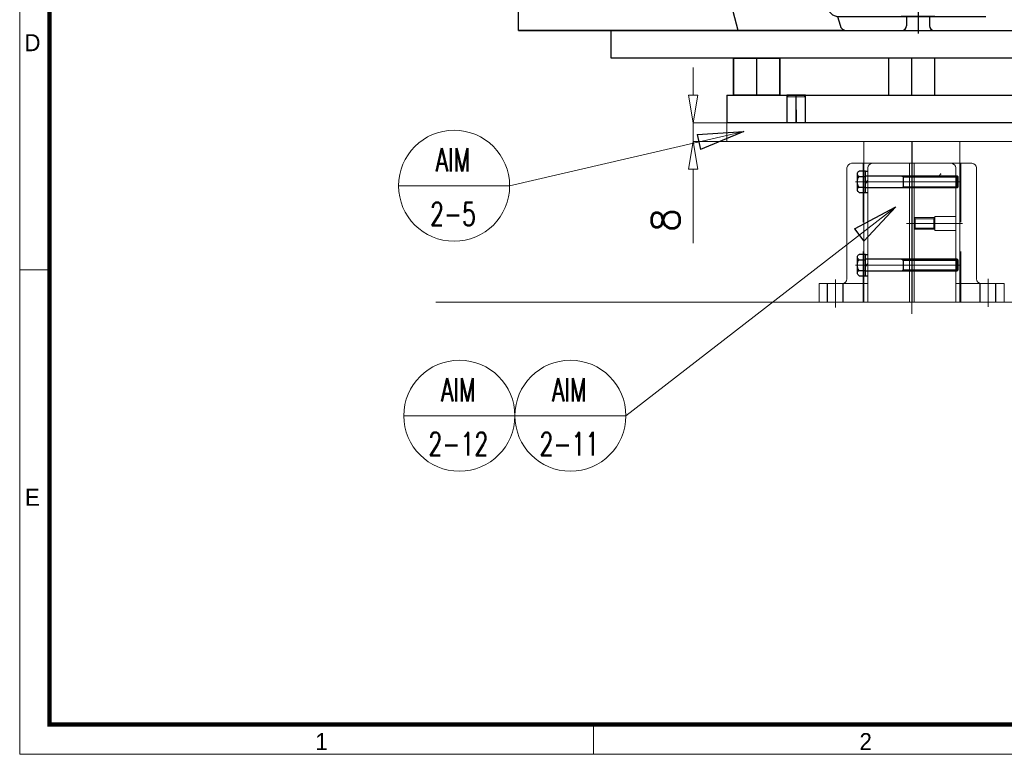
# Model space of a CAD drawing. Header units: millimetres. Extents: x -1665 to -228, y -18120 to -17108.
# Tile 1 of 5: x -1665 to -1239, y -18120 to -17803. Entities that reach past the tile are written whole.
import ezdxf
from ezdxf.enums import TextEntityAlignment as Align

# ---------------------------------------------------------------- set-up
doc = ezdxf.new("R2010")
doc.units = ezdxf.units.MM
doc.header["$LTSCALE"] = 4
for name, pattern in [('CENTER', [50.8, 31.75, -6.35, 6.35, -6.35]), ('CENTER2', [28.575, 19.05, -3.175, 3.175, -3.175]), ('HIDDEN', [9.525, 6.35, -3.175]), ('HIDDEN2', [4.7625, 3.175, -1.5875]), ('PHANTOM2', [31.75, 15.875, -3.175, 3.175, -3.175, 3.175, -3.175])]:
    doc.linetypes.add(name, pattern=pattern)
doc.layers.get('0').update_dxf_attribs({"lineweight": 15})
doc.layers.add('1', color=1, linetype='CENTER', lineweight=15)
doc.layers.add('2', color=2, linetype='HIDDEN', lineweight=13)
for name, color, linetype in [('210', 7, 'Continuous'), ('250', 7, 'Continuous'), ('2H', 2, 'HIDDEN'), ('3', 3, 'Continuous'), ('CENTER', 1, 'CENTER'), ('CL', 1, 'CENTER'), ('CO SPRING', 7, 'Continuous'), ('COVER', 7, 'Continuous'), ('DRIVE BLOCK', 7, 'Continuous'), ('SEAM', 7, 'Continuous'), ('SPRING CLAMP', 7, 'Continuous'), ('TOP PLATE', 7, 'Continuous'), ('TOP SPRING', 7, 'Continuous')]:
    doc.layers.add(name, color=color, linetype=linetype)
doc.styles.add('AUTO', font='romans.shx', dxfattribs={"bigfont": 'whgtxt.shx'})
doc.styles.add('GHS', font='romans__.ttf', dxfattribs={"bigfont": 'ghs'})
doc.styles.add('ROMANS', font='Gulim.ttf', dxfattribs={"height": 2})
doc.dimstyles.new('사본(2) 사본X12 org', dxfattribs={"dimscale": 12, "dimtxt": 1, "dimasz": 1, "dimexe": 0, "dimexo": 0, "dimgap": 0.5, "dimtad": 1, "dimdec": 3, "dimzin": 9, "dimdsep": 46, "dimtxsty": 'AUTO', "dimblk": 'CLOSEDBLANK', "dimcen": 0, "dimclrd": 5, "dimclre": 5, "dimclrt": 7, "dimadec": 0, "dimazin": 2, "dimtfac": 1, "dimtdec": 3, "dimtmove": 0, "dimatfit": 3, "dimldrblk": 'CLOSEDBLANK', "dimfxl": 0, "dimtolj": 1, "dimtzin": 1, "dimlwd": 13, "dimlwe": 13, "dimarcsym": 0})
doc.dimstyles.new('사본X20 org', dxfattribs={"dimscale": 20, "dimtxt": 1, "dimasz": 1, "dimexe": 0, "dimexo": 0, "dimgap": 0.5, "dimtad": 1, "dimdec": 3, "dimzin": 9, "dimdsep": 46, "dimtxsty": 'AUTO', "dimblk": 'CLOSEDBLANK', "dimcen": 0, "dimclrd": 5, "dimclre": 5, "dimclrt": 7, "dimadec": 0, "dimazin": 2, "dimtfac": 1, "dimtdec": 3, "dimtmove": 0, "dimatfit": 3, "dimldrblk": 'CLOSEDBLANK', "dimfxl": 0, "dimtolj": 1, "dimtzin": 1, "dimlwd": 13, "dimlwe": 13, "dimarcsym": 0})

# ---------------------------------------------------------------- blocks, each defined once
blk = doc.blocks.new('_ClosedBlank')
at = {"color": 0, "linetype": 'ByBlock', "lineweight": -2}
for p, q in [((-1, 0.167), (0, 0)), ((-1, 0.167), (-1, -0.167)), ((0, 0), (-1, -0.167))]:
    blk.add_line(p, q, dxfattribs=at)
blk = doc.blocks.new('*D575')
at = {"color": 5, "lineweight": 13}
for p, q in [((-1373.62, -17835.3), (-1373.62, -17823.3)), ((-1359.18, -17847.3), (-1373.62, -17847.3)), ((-1373.62, -17847.3), (-1373.62, -17855.3)), ((-1359.18, -17855.3), (-1373.62, -17855.3)), ((-1373.62, -17867.3), (-1373.62, -17899.3))]:
    blk.add_line(p, q, dxfattribs=at)
at = {"layer": 'Defpoints', "color": 0}
for p in [(-1359.18, -17847.3), (-1373.62, -17855.3), (-1359.18, -17855.3)]:
    blk.add_point(p, dxfattribs=at)
at = {"color": 5, "linetype": 'ByBlock', "lineweight": 13, "xscale": 12, "yscale": 12, "zscale": 12}
for p, rotation in [((-1373.62, -17847.3), 270), ((-1373.62, -17855.3), 90)]:
    blk.add_blockref('_ClosedBlank', p, dxfattribs=dict(at, rotation=rotation))
at = {"color": 7, "insert": (-1385.62, -17889.3), "char_height": 12, "attachment_point": 5, "rotation": 90, "style": 'AUTO'}
blk.add_mtext('\\A1;8', dxfattribs=at)
blk = doc.blocks.new('A$Cd099c7d8')
for p, q in [((255.5, 122.53), (115.5, 122.53)), ((116.68, 12), (116, 11.32)), ((124, 11.32), (116, 11.32)), ((123.32, 12), (116.68, 12)), ((124, 11.32), (123.32, 12)), ((216, 11.32), (216.68, 12)), ((216, 11.32), (224, 11.32)), ((216.68, 12), (223.32, 12)), ((223.32, 12), (224, 11.32))]:
    blk.add_line(p, q)
at = {"layer": '210', "color": 4, "linetype": 'Continuous'}
for p, q in [((246.95, 110.75), (247.92, 111)), ((249.15, 102.54), (246.95, 110.75)), ((252.26, 112.17), (247.92, 111)), ((250.12, 102.79), (247.92, 111)), ((254.46, 103.96), (252.26, 112.17)), ((254.82, 104.57), (252.88, 111.82)), ((107.23, 102.84), (130.03, 108.95)), ((131.32, 104.12), (130.03, 108.95)), ((130.03, 108.95), (130.52, 108.67)), ((131.61, 104.61), (130.52, 108.67)), ((247.4, 109.06), (224.61, 102.95)), ((248.11, 106.41), (248.96, 107.09)), ((248.22, 106.1), (249.07, 106.78)), ((103.06, 95.25), (101.12, 102.5)), ((101.47, 103.11), (105.82, 104.28)), ((103.67, 94.9), (101.47, 103.11)), ((106.78, 104.53), (105.82, 104.28)), ((108.02, 96.06), (105.82, 104.28)), ((108.98, 96.32), (106.78, 104.53)), ((108.53, 98.01), (131.32, 104.12)), ((131.32, 104.12), (131.61, 104.61)), ((224.61, 102.95), (224.32, 102.46)), ((225.41, 98.4), (224.32, 102.46)), ((225.9, 98.12), (224.61, 102.95)), ((248.7, 104.23), (225.9, 98.12)), ((249.15, 102.54), (250.12, 102.79)), ((254.46, 103.96), (250.12, 102.79)), ((107.95, 100.2), (106.87, 100.36)), ((108.01, 99.88), (106.93, 100.04)), ((225.9, 98.12), (225.41, 98.4)), ((103.67, 94.9), (108.02, 96.06)), ((108.98, 96.32), (108.02, 96.06)), ((263.91, 68.7), (259.56, 67.54)), ((263.91, 68.7), (259.56, 67.54)), ((263.91, 68.7), (259.56, 67.54)), ((266.11, 60.49), (263.91, 68.7)), ((266.46, 61.1), (264.52, 68.35)), ((118.88, 59.38), (141.68, 65.49)), ((142.97, 60.66), (141.68, 65.49)), ((141.68, 65.49), (142.17, 65.2)), ((143.25, 61.15), (142.17, 65.2)), ((259.05, 65.59), (236.25, 59.48)), ((258.6, 67.28), (259.56, 67.54)), ((258.6, 67.28), (259.56, 67.54)), ((258.6, 67.28), (259.56, 67.54)), ((260.8, 59.07), (258.6, 67.28)), ((260.8, 59.07), (258.6, 67.28)), ((260.8, 59.07), (258.6, 67.28)), ((261.76, 59.33), (259.56, 67.54)), ((261.76, 59.33), (259.56, 67.54)), ((261.76, 59.33), (259.56, 67.54)), ((113.12, 59.64), (117.46, 60.81)), ((115.32, 51.43), (113.12, 59.64)), ((118.43, 61.07), (117.46, 60.81)), ((119.66, 52.6), (117.46, 60.81)), ((120.63, 52.86), (118.43, 61.07)), ((120.18, 54.55), (142.97, 60.66)), ((142.97, 60.66), (143.25, 61.15)), ((260.34, 60.76), (237.55, 54.65)), ((259.76, 62.94), (260.61, 63.62)), ((259.76, 62.94), (260.61, 63.62)), ((259.76, 62.94), (260.61, 63.62)), ((259.86, 62.63), (260.72, 63.31)), ((259.86, 62.63), (260.72, 63.31)), ((259.86, 62.63), (260.72, 63.31)), ((266.11, 60.49), (261.76, 59.33)), ((114.7, 51.79), (112.76, 59.03)), ((119.59, 56.73), (118.51, 56.9)), ((119.66, 56.41), (118.58, 56.57)), ((236.25, 59.48), (235.97, 58.99)), ((237.06, 54.93), (235.97, 58.99)), ((237.55, 54.65), (236.25, 59.48)), ((260.8, 59.07), (261.76, 59.33)), ((260.8, 59.07), (261.76, 59.33)), ((260.8, 59.07), (261.76, 59.33)), ((115.32, 51.43), (119.66, 52.6)), ((120.63, 52.86), (119.66, 52.6)), ((237.55, 54.65), (237.06, 54.93))]:
    blk.add_line(p, q, dxfattribs=at)
at = {"layer": '210', "color": 4}
for p, q in [((252.26, 112.17), (252.88, 111.82)), ((101.47, 103.11), (101.12, 102.5)), ((254.46, 103.96), (254.82, 104.57)), ((103.67, 94.9), (103.06, 95.25)), ((263.91, 68.7), (264.52, 68.35)), ((113.12, 59.64), (112.76, 59.03)), ((266.11, 60.49), (266.46, 61.1)), ((115.32, 51.43), (114.7, 51.79))]:
    blk.add_line(p, q, dxfattribs=at)
at = {"layer": '210', "color": 1, "linetype": 'CENTER2'}
for p, q in [((102.09, 98.88), (136.14, 108)), ((253.85, 108.19), (229.7, 101.72))]:
    blk.add_line(p, q, dxfattribs=at)
at = {"layer": '210', "color": 2, "linetype": 'Continuous'}
for p, q in [((107.34, 102.46), (130.52, 108.67)), ((247.51, 108.67), (224.32, 102.46)), ((108.43, 98.4), (131.61, 104.61)), ((248.59, 104.61), (225.41, 98.4)), ((259.15, 65.2), (235.97, 58.99)), ((260.24, 61.15), (237.06, 54.93))]:
    blk.add_line(p, q, dxfattribs=at)
at = {"layer": '210', "color": 4, "linetype": 'HIDDEN'}
for p, q in [((250.83, 109.78), (250.14, 107.2)), ((252.03, 105.32), (250.14, 107.2)), ((253.25, 110.42), (250.83, 109.78)), ((252.03, 105.32), (250.83, 109.78)), ((253.55, 109.31), (251.13, 108.66)), ((254.14, 107.08), (251.73, 106.43)), ((251.56, 105.79), (251.56, 105.79)), ((254.44, 105.96), (252.03, 105.32)), ((101.49, 101.11), (103.9, 101.75)), ((101.79, 99.99), (104.2, 100.64)), ((102.39, 97.76), (104.8, 98.41)), ((105.1, 97.29), (103.9, 101.75)), ((103.9, 101.75), (105.79, 99.87)), ((105.1, 97.29), (105.79, 99.87)), ((105.27, 97.94), (105.27, 97.94)), ((102.68, 96.65), (105.1, 97.29)), ((262.48, 66.31), (261.79, 63.73)), ((264.9, 66.96), (262.48, 66.31)), ((263.68, 61.85), (262.48, 66.31)), ((265.19, 65.84), (262.78, 65.2)), ((263.68, 61.85), (261.79, 63.73)), ((263.2, 62.32), (263.2, 62.32)), ((265.79, 63.61), (263.38, 62.96)), ((266.09, 62.5), (263.68, 61.85)), ((113.14, 57.64), (115.55, 58.29)), ((113.43, 56.52), (115.85, 57.17)), ((116.75, 53.83), (115.55, 58.29)), ((115.55, 58.29), (117.44, 56.4)), ((116.75, 53.83), (117.44, 56.4)), ((114.03, 54.29), (116.45, 54.94)), ((114.33, 53.18), (116.75, 53.83)), ((116.92, 54.47), (116.92, 54.47))]:
    blk.add_line(p, q, dxfattribs=at)
at = {"layer": '250'}
for p, q in [((0, 40), (0, 115)), ((0, 115), (75, 115)), ((95, 40), (75, 115)), ((0, 40), (245, 40)), ((0, 40), (178, 40)), ((140, 40), (0, 40)), ((0, 40), (153, 40)), ((40, 28), (40, 40)), ((115, 40), (90.5, 40)), ((229, 40), (245, 40)), ((245, 40), (229, 40)), ((229, 40), (250, 40)), ((250, 40), (250, 28)), ((250, 28), (40, 28)), ((103, 28), (93, 28)), ((93, 28), (93, 12)), ((103, 12), (103, 28)), ((113, 28), (103, 28)), ((113, 12), (113, 28)), ((247, 28), (227, 28)), ((227, 28), (227, 12)), ((250, 28), (237, 28)), ((237, 28), (237, 12)), ((247, 12), (247, 28)), ((90, 12), (90, 0)), ((90, 12), (103, 12)), ((90, 12), (90, 0)), ((90, 12), (103, 12)), ((93, 12), (113, 12)), ((93, 12), (113, 12)), ((93, 12), (250, 12)), ((237, 12), (247, 12)), ((237, 12), (247, 12)), ((250, 0), (250, 12)), ((250, 0), (250, 12))]:
    blk.add_line(p, q, dxfattribs=at)
at = {"layer": '250', "color": 5}
for p, q in [((93, 12), (93, 28)), ((93, 28), (113, 28)), ((113, 28), (113, 12)), ((170, 28), (160, 28)), ((160, 28), (160, 12)), ((170, 12), (170, 28)), ((180, 28), (170, 28)), ((180, 12), (180, 28)), ((247, 28), (227, 28)), ((227, 28), (227, 12)), ((247, 12), (247, 28)), ((113, 12), (93, 12)), ((93, 12), (113, 12)), ((113, 12), (93, 12)), ((93, 12), (113, 12)), ((160, 12), (180, 12)), ((160, 12), (180, 12)), ((160, 12), (180, 12)), ((160, 12), (180, 12)), ((227, 12), (247, 12)), ((227, 12), (247, 12)), ((227, 12), (247, 12)), ((227, 12), (247, 12))]:
    blk.add_line(p, q, dxfattribs=at)
at = {"layer": '250', "color": 1}
for p, q in [((103, 12), (103, 28)), ((170, 12), (170, 28)), ((237, 12), (237, 28)), ((120, 0), (120, 12)), ((120, 0), (120, 12)), ((220, 0), (220, 12)), ((220, 0), (220, 12))]:
    blk.add_line(p, q, dxfattribs=at)
at = {"layer": '250', "color": 0}
for p, q in [((124, 12), (116, 12)), ((116, 12), (116, 0)), ((124, 12), (116, 12)), ((116, 12), (116, 0)), ((120, 0), (120, 12)), ((120, 0), (120, 12)), ((124, 0), (124, 12)), ((124, 0), (124, 12)), ((216, 0), (216, 12)), ((216, 0), (216, 12)), ((220, 0), (220, 12)), ((220, 12), (224, 12)), ((220, 0), (220, 12)), ((220, 12), (224, 12)), ((224, 12), (224, 0)), ((224, 12), (224, 0)), ((250, 0), (90, 0))]:
    blk.add_line(p, q, dxfattribs=at)
at = {"layer": 'CL'}
for p, q in [((120, 5.64), (120, 0.04)), ((220, 5.64), (220, 0.04))]:
    blk.add_line(p, q, dxfattribs=at)
at = {"layer": 'CO SPRING', "color": 6}
for p, q in [((115.6, 108.71), (116.76, 109.02)), ((237.22, 109.95), (236.07, 109.64)), ((248.87, 66.48), (247.71, 66.17))]:
    blk.add_line(p, q, dxfattribs=at)
at = {"layer": 'COVER', "color": 4, "linetype": 'PHANTOM2'}
for p, q in [((227.72, 121), (121.09, 121)), ((245.42, 69.27), (232.55, 117.29)), ((133.67, 49.71), (116.26, 114.71)), ((245.76, 51), (245.76, 66.68)), ((138.5, 46), (240.76, 46))]:
    blk.add_line(p, q, dxfattribs=at)
at = {"layer": 'COVER', "color": 1, "linetype": 'CENTER'}
for p, q in [((202.76, 80), (202.76, 108.18)), ((188.76, 94), (216.76, 94)), ((147.76, 51.5), (147.76, 66.5)), ((188.76, 51.5), (188.76, 66.5)), ((229.76, 51.5), (229.76, 66.5)), ((140.26, 59), (155.26, 59)), ((181.26, 59), (196.26, 59)), ((222.26, 59), (237.26, 59))]:
    blk.add_line(p, q, dxfattribs=at)
at = {"layer": 'COVER', "color": 4, "linetype": 'PHANTOM2'}
blk.add_circle((202.76, 94), 10, dxfattribs=at)
at = {"layer": 'COVER', "color": 4}
for centre in [(147.76, 59), (188.76, 59), (229.76, 59)]:
    blk.add_circle(centre, 3, dxfattribs=at)
for centre, radius, start, end in [((121.09, 116), 5, 90, 195), ((235.76, 66.68), 10, 0, 15), ((240.76, 51), 5, 270, 0)]:
    blk.add_arc(centre, radius, start, end, dxfattribs=at)
at = {"layer": 'COVER', "color": 4, "linetype": 'PHANTOM2'}
for centre, start, end in [((227.72, 116), 15, 90), ((138.5, 51), 195, 270)]:
    blk.add_arc(centre, 5, start, end, dxfattribs=at)
at = {"layer": 'DRIVE BLOCK', "color": 7}
for p, q in [((245.71, 69), (250, 53)), ((247.71, 53), (250, 53)), ((244.83, 47.12), (238.59, 40.88)), ((245.71, 50.33), (245.71, 49.24)), ((137.97, 46.03), (138.99, 42.22)), ((167.71, 46), (167.71, 42)), ((177.71, 46), (177.71, 42)), ((141.89, 40), (165.71, 40)), ((179.71, 40), (236.47, 40))]:
    blk.add_line(p, q, dxfattribs=at)
at = {"layer": 'DRIVE BLOCK', "color": 1, "linetype": 'CENTER2'}
for p, q in [((113.75, 55.34), (148.86, 64.75)), ((147.76, 64.35), (147.76, 53.65)), ((188.76, 64.35), (188.76, 53.65)), ((229.76, 64.35), (229.76, 53.65)), ((265.49, 64.73), (229.99, 55.22)), ((142.41, 59), (153.12, 59)), ((183.41, 59), (194.11, 59)), ((224.4, 59), (235.11, 59)), ((172.71, 53.3), (172.71, 38.7)), ((180.02, 46), (165.41, 46))]:
    blk.add_line(p, q, dxfattribs=at)
at = {"layer": 'DRIVE BLOCK', "color": 2, "linetype": 'HIDDEN2'}
for p, q in [((139.41, 64.81), (130.48, 62.41)), ((130.67, 61.69), (146.37, 65.9)), ((141.68, 65.49), (143.52, 65.91)), ((142.26, 64.8), (142.72, 63.11)), ((145.4, 65.64), (143.52, 65.91)), ((143.52, 65.91), (144.16, 63.49)), ((146.37, 65.9), (147.55, 64.4)), ((146.37, 65.9), (146.82, 64.21)), ((147.27, 62.52), (146.82, 64.21)), ((147.27, 62.52), (147.55, 64.4)), ((131.58, 58.31), (147.27, 62.52)), ((140.71, 59.98), (131.77, 57.59)), ((143.17, 61.42), (142.72, 63.11)), ((142.97, 60.66), (144.81, 61.08)), ((144.81, 61.08), (144.16, 63.49)), ((146.31, 62.26), (144.81, 61.08)), ((247.65, 61.76), (232.92, 57.81)), ((237.56, 59.83), (247.46, 62.48)), ((232.92, 57.81), (232.65, 55.93)), ((233.83, 54.43), (232.65, 55.93)), ((232.92, 57.81), (233.38, 56.12)), ((233.83, 54.43), (233.38, 56.12)), ((248.56, 58.38), (233.83, 54.43)), ((233.89, 58.07), (235.38, 59.25)), ((235.38, 59.25), (236.25, 59.48)), ((235.38, 59.25), (236.03, 56.83)), ((236.68, 54.42), (236.03, 56.83)), ((238.85, 55), (248.75, 57.65)), ((234.79, 54.69), (236.68, 54.42)), ((236.68, 54.42), (237.55, 54.65))]:
    blk.add_line(p, q, dxfattribs=at)
at = {"layer": 'DRIVE BLOCK', "color": 7}
for centre in [(147.76, 59), (188.76, 59), (229.76, 59)]:
    blk.add_circle(centre, 1.75, dxfattribs=at)
at = {"layer": 'DRIVE BLOCK', "color": 2}
for centre, start, end in [((147.76, 59), 268.2899, 174.5171), ((188.76, 59), 272.8351, 174.5107), ((229.76, 59), 268.122, 167.9804)]:
    blk.add_arc(centre, 2.5, start, end, dxfattribs=at)
at = {"layer": 'DRIVE BLOCK', "color": 7}
for centre, radius, start, end in [((247.71, 51), 2, 90, 180), ((242.71, 49.24), 3, 315, 0), ((141.89, 43), 3, 195, 270), ((165.71, 42), 2, 270, 0), ((179.71, 42), 2, 180, 270), ((236.47, 43), 3, 270, 315)]:
    blk.add_arc(centre, radius, start, end, dxfattribs=at)
at = {"layer": 'SEAM', "color": 4}
for p, q in [((240.32, 110.78), (241.47, 111.09)), ((112.51, 107.88), (111.35, 107.57)), ((115.6, 108.71), (114.44, 108.4)), ((117.92, 109.33), (116.76, 109.02)), ((234.91, 109.33), (236.07, 109.64)), ((237.22, 109.95), (238.38, 110.26)), ((239.17, 98.05), (238.01, 97.74)), ((241.49, 98.67), (240.33, 98.36)), ((244.58, 99.5), (243.42, 99.19)), ((114.46, 95.98), (115.62, 96.29)), ((117.55, 96.81), (118.71, 97.12)), ((119.87, 97.43), (121.03, 97.74)), ((124.16, 64.41), (123, 64.1)), ((127.25, 65.24), (126.09, 64.93)), ((129.57, 65.86), (128.41, 65.55)), ((246.55, 65.86), (247.71, 66.17)), ((246.55, 65.86), (247.71, 66.17)), ((248.87, 66.48), (250.03, 66.8)), ((248.87, 66.48), (250.03, 66.8)), ((248.87, 66.48), (250.03, 66.8)), ((251.96, 67.31), (253.12, 67.62)), ((251.96, 67.31), (253.12, 67.62)), ((251.96, 67.31), (253.12, 67.62)), ((256.23, 56.03), (255.07, 55.72)), ((256.23, 56.03), (255.07, 55.72)), ((256.23, 56.03), (255.07, 55.72)), ((126.1, 52.51), (127.26, 52.82)), ((129.2, 53.34), (130.35, 53.65)), ((131.51, 53.96), (132.67, 54.27)), ((250.82, 54.58), (249.66, 54.27)), ((250.82, 54.58), (249.66, 54.27)), ((250.82, 54.58), (249.66, 54.27)), ((253.14, 55.2), (251.98, 54.89)), ((253.14, 55.2), (251.98, 54.89)), ((253.14, 55.2), (251.98, 54.89))]:
    blk.add_line(p, q, dxfattribs=at)
at = {"layer": 'SEAM', "color": 6}
for p, q in [((243.42, 99.19), (240.32, 110.78)), ((241.47, 111.09), (244.58, 99.5)), ((111.35, 107.57), (114.46, 95.98)), ((115.62, 96.29), (112.51, 107.88)), ((114.44, 108.4), (117.55, 96.81)), ((118.71, 97.12), (115.6, 108.71)), ((116.76, 109.02), (119.87, 97.43)), ((121.03, 97.74), (117.92, 109.33)), ((238.01, 97.74), (234.91, 109.33)), ((236.07, 109.64), (239.17, 98.05)), ((240.33, 98.36), (237.22, 109.95)), ((238.38, 110.26), (241.49, 98.67)), ((123, 64.1), (126.1, 52.51)), ((127.26, 52.82), (124.16, 64.41)), ((126.09, 64.93), (129.2, 53.34)), ((130.35, 53.65), (127.25, 65.24)), ((128.41, 65.55), (131.51, 53.96)), ((132.67, 54.27), (129.57, 65.86)), ((249.66, 54.27), (246.55, 65.86)), ((249.66, 54.27), (246.55, 65.86)), ((247.71, 66.17), (250.82, 54.58)), ((247.71, 66.17), (250.82, 54.58)), ((251.98, 54.89), (248.87, 66.48)), ((251.98, 54.89), (248.87, 66.48)), ((251.98, 54.89), (248.87, 66.48)), ((250.03, 66.8), (253.14, 55.2)), ((250.03, 66.8), (253.14, 55.2)), ((250.03, 66.8), (253.14, 55.2)), ((255.07, 55.72), (251.96, 67.31)), ((255.07, 55.72), (251.96, 67.31)), ((255.07, 55.72), (251.96, 67.31)), ((253.12, 67.62), (256.23, 56.03)), ((253.12, 67.62), (256.23, 56.03)), ((253.12, 67.62), (256.23, 56.03))]:
    blk.add_line(p, q, dxfattribs=at)
at = {"layer": 'SPRING CLAMP', "color": 4}
for p, q in [((246.37, 112.92), (243.28, 112.09)), ((243.28, 112.09), (246.64, 99.53)), ((249.73, 100.36), (246.37, 112.92)), ((106.2, 106.71), (109.29, 107.54)), ((109.56, 94.15), (106.2, 106.71)), ((109.29, 107.54), (112.66, 94.98)), ((246.64, 99.53), (249.73, 100.36)), ((112.66, 94.98), (109.56, 94.15)), ((258.01, 69.45), (254.92, 68.62)), ((258.01, 69.45), (254.92, 68.62)), ((258.01, 69.45), (254.92, 68.62)), ((254.92, 68.62), (258.29, 56.07)), ((254.92, 68.62), (258.29, 56.07)), ((254.92, 68.62), (258.29, 56.07)), ((261.38, 56.9), (258.01, 69.45)), ((261.38, 56.9), (258.01, 69.45)), ((261.38, 56.9), (258.01, 69.45)), ((117.85, 63.24), (120.94, 64.07)), ((120.94, 64.07), (124.3, 51.51)), ((121.21, 50.68), (117.85, 63.24)), ((258.29, 56.07), (261.38, 56.9)), ((258.29, 56.07), (261.38, 56.9)), ((258.29, 56.07), (261.38, 56.9)), ((124.3, 51.51), (121.21, 50.68))]:
    blk.add_line(p, q, dxfattribs=at)
at = {"layer": 'TOP PLATE', "color": 1, "linetype": 'CENTER2'}
for p, q in [((125.5, 104.03), (125.5, 126.45)), ((165.5, 108.08), (165.5, 126.38)), ((205.5, 103.28), (205.5, 125.97)), ((245.5, 110.91), (245.5, 124.07)), ((217.5, 98.46), (248.05, 106.64))]:
    blk.add_line(p, q, dxfattribs=at)
at = {"layer": 'TOP PLATE'}
for p, q in [((115.5, 122.53), (115.5, 118.35)), ((255.5, 122.53), (255.5, 115.53)), ((115.5, 118.35), (121.62, 95.53)), ((255.5, 115.53), (234.73, 109.97)), ((234.73, 109.97), (238.6, 95.53)), ((246.38, 66.5), (250.25, 52.07))]:
    blk.add_line(p, q, dxfattribs=at)
at = {"layer": 'TOP PLATE', "color": 2, "linetype": 'HIDDEN2'}
for p, q in [((243, 112.19), (243, 122.53)), ((243.75, 122.53), (243.75, 112.39)), ((247.25, 122.53), (247.25, 113.32)), ((248, 113.53), (248, 122.53)), ((128.49, 108.54), (118.83, 105.95)), ((119.02, 105.23), (134.72, 109.43)), ((130.03, 108.95), (132.35, 109.57)), ((133.64, 104.74), (132.35, 109.57)), ((132.35, 109.57), (134.23, 109.3)), ((135.62, 106.05), (134.72, 109.43)), ((134.72, 109.43), (136.14, 108)), ((136.14, 108), (135.62, 106.05)), ((119.93, 101.84), (135.62, 106.05)), ((129.78, 103.71), (120.12, 101.12)), ((131.32, 104.12), (133.64, 104.74)), ((135.14, 105.92), (133.64, 104.74)), ((236.01, 105.23), (220.31, 101.02)), ((222.29, 102.33), (220.79, 101.15)), ((222.29, 102.33), (224.61, 102.95)), ((223.58, 97.5), (222.29, 102.33)), ((226.15, 103.36), (235.81, 105.95)), ((220.31, 101.02), (219.8, 99.07)), ((219.8, 99.07), (221.22, 97.64)), ((221.22, 97.64), (220.31, 101.02)), ((236.91, 101.84), (221.22, 97.64)), ((223.58, 97.5), (225.9, 98.12)), ((227.45, 98.53), (237.11, 101.12)), ((221.7, 97.77), (223.58, 97.5))]:
    blk.add_line(p, q, dxfattribs=at)
at = {"layer": 'TOP SPRING', "color": 6}
for p, q in [((240.32, 110.78), (238.38, 110.26)), ((255.07, 55.72), (240.32, 110.78)), ((243.41, 111.61), (241.47, 111.09)), ((241.47, 111.09), (256.23, 56.03)), ((258.16, 56.55), (243.41, 111.61)), ((109.42, 107.05), (111.35, 107.57)), ((124.17, 51.99), (109.42, 107.05)), ((111.35, 107.57), (126.1, 52.51)), ((112.51, 107.88), (114.44, 108.4)), ((127.26, 52.82), (112.51, 107.88)), ((114.44, 108.4), (129.2, 53.34)), ((238.38, 110.26), (253.14, 55.2)), ((255.05, 68.14), (253.12, 67.62)), ((255.05, 68.14), (253.12, 67.62)), ((251.96, 67.31), (250.03, 66.8)), ((251.96, 67.31), (250.03, 66.8)), ((253.14, 55.2), (255.07, 55.72)), ((256.23, 56.03), (258.16, 56.55)), ((126.1, 52.51), (124.17, 51.99)), ((129.2, 53.34), (127.26, 52.82))]:
    blk.add_line(p, q, dxfattribs=at)
blk = doc.blocks.new('A$Cd7233bbd')
at = {"elevation": 0}
blk.add_lwpolyline([(90, 4), (250, 4), (250, -4), (90, -4)], close=True, dxfattribs=at)
blk.add_blockref('A$Cd099c7d8', (0, 4, 0))
blk = doc.blocks.new('A$C2673ef2f')
for p, q in [((0, 62.35), (0, 54.35)), ((0, 62.35), (80, 62.35)), ((21, 62.35), (21, 4.35)), ((39, 62.35), (39, 2.35)), ((41, 62.35), (41, 2.35)), ((59, 62.35), (59, 4.35)), ((80, 62.35), (80, 54.35)), ((0, 54.35), (21, 54.35)), ((12, 4.35), (12, 52.35)), ((59, 54.35), (80, 54.35)), ((68, 4.35), (68, 52.35)), ((14, 2.35), (66, 2.35))]:
    blk.add_line(p, q)
at = {"color": 3}
for p, q in [((41, 36.65), (41, 36.45)), ((59, 35.07), (59, 34.85))]:
    blk.add_line(p, q, dxfattribs=at)
for centre, start, end in [((10, 52.35), 0, 90), ((70, 52.35), 90, 180), ((14, 4.35), 180, 270), ((23, 4.35), 180, 270), ((57, 4.35), 270, 0), ((66, 4.35), 270, 0)]:
    blk.add_arc(centre, 2, start, end)
blk.add_solid([(52.42, 6.58), (52.89, 7.04), (51.27, 8.25)], dxfattribs=at)
at = {"layer": '1'}
for p, q in [((7, 64.7), (7, 52.66)), ((40, 67.48), (40, 0)), ((73, 64.35), (73, 52.35)), ((15.7, 46.35), (60.8, 46.35)), ((15.89, 46.35), (60.61, 46.35)), ((37.72, 28.35), (62, 28.35)), ((15.7, 10.35), (60.8, 10.35)), ((15.89, 10.35), (60.61, 10.35))]:
    blk.add_line(p, q, dxfattribs=at)
at = {"layer": '2'}
for p, q in [((41, 30.85), (41.45, 30.4)), ((41, 30.85), (50, 30.85)), ((41.45, 30.4), (41.45, 26.3)), ((41.45, 30.4), (49.55, 30.4)), ((50, 30.85), (49.55, 30.4)), ((49.55, 30.4), (49.55, 26.3)), ((50, 31.35), (50, 25.35)), ((50, 31.35), (59, 31.35)), ((41.45, 26.3), (41, 25.85)), ((41, 25.85), (50, 25.85)), ((41.45, 26.3), (49.55, 26.3)), ((49.55, 26.3), (50, 25.85)), ((50, 25.35), (59, 25.35))]:
    blk.add_line(p, q, dxfattribs=at)
at = {"layer": '2H'}
for p, q in [((3.6, 62.35), (3.6, 54.31)), ((10.4, 62.35), (10.4, 54.35)), ((19, 2.35), (19, 62.35)), ((61, 2.35), (61, 62.35)), ((69.6, 62.35), (69.6, 54.31)), ((76.4, 62.35), (76.4, 54.35))]:
    blk.add_line(p, q, dxfattribs=at)
at = {"layer": '3'}
for p, q in [((16.5, 49.8), (16.5, 42.9)), ((17.2, 50.95), (20, 50.95)), ((17.2, 48.66), (20, 48.66)), ((20, 50.95), (21, 50.95)), ((20, 50.95), (20, 41.75)), ((20, 48.85), (59.6, 48.85)), ((20, 46.88), (21, 46.02)), ((35.72, 48.85), (36.41, 48.45)), ((36.41, 48.85), (36.41, 43.85)), ((36.41, 48.45), (60, 48.45)), ((59.6, 48.85), (59.6, 43.85)), ((59.6, 48.85), (60, 48.45)), ((60, 48.45), (60, 44.25)), ((17.2, 44.04), (20, 44.04)), ((20, 46.48), (21, 45.63)), ((59.6, 43.85), (20, 43.85)), ((35.72, 43.85), (36.41, 44.25)), ((36.41, 44.25), (60, 44.25)), ((60, 44.25), (59.6, 43.85)), ((20, 41.75), (17.2, 41.75)), ((20, 41.75), (21, 41.75)), ((16.5, 13.8), (16.5, 6.9)), ((17.2, 14.95), (20, 14.95)), ((20, 14.95), (20, 5.75)), ((20, 14.95), (21, 14.95)), ((20, 12.85), (59.6, 12.85)), ((35.72, 12.85), (36.41, 12.45)), ((36.41, 12.85), (36.41, 7.85)), ((59.6, 12.85), (60, 12.45)), ((59.6, 12.85), (59.6, 7.85)), ((17.2, 12.66), (20, 12.66)), ((20, 10.88), (21, 10.02)), ((20, 10.48), (21, 9.63)), ((36.41, 12.45), (60, 12.45)), ((60, 12.45), (60, 8.25)), ((17.2, 8.04), (20, 8.04)), ((20, 5.75), (17.2, 5.75)), ((59.6, 7.85), (20, 7.85)), ((20, 5.75), (21, 5.75)), ((35.72, 7.85), (36.41, 8.25)), ((36.41, 8.25), (60, 8.25)), ((60, 8.25), (59.6, 7.85))]:
    blk.add_line(p, q, dxfattribs=at)
for centre, radius, start, end in [((17.79, 49.8), 1.29, 117.134, 242.866), ((20.66, 46.35), 4.16, 146.275, 213.725), ((17.79, 42.9), 1.29, 117.134, 242.866), ((17.79, 13.8), 1.29, 117.134, 242.866), ((20.66, 10.35), 4.16, 146.275, 213.725), ((17.79, 6.9), 1.29, 117.134, 242.866)]:
    blk.add_arc(centre, radius, start, end, dxfattribs=at)
blk = doc.blocks.new('F20180830.18393598')
at = {"color": 2}
for p, q in [((5, 81.49), (0, 81.49)), ((96.5, 5), (96.5, 0))]:
    blk.add_line(p, q, dxfattribs=at)
at = {"color": 6}
blk.add_lwpolyline([(0, 0), (0, 394), (559, 394), (559, 0)], close=True, dxfattribs=at)
at = {"const_width": 0.715}
blk.add_lwpolyline([(5, 389), (554, 389), (554, 5), (5, 5), (5, 389)], dxfattribs=at)
at = {"color": 7}
blk.add_lwpolyline([(5, 5), (554, 5), (554, 389), (5, 389)], close=True, dxfattribs=at)
at = {"color": 2, "style": 'ROMANS'}
for s, p in [('D', (2.14, 118.3)), ('E', (2.14, 41.82)), ('1', (50.75, 0.71)), ('2', (142.25, 0.71))]:
    blk.add_text(s, height=2.86, dxfattribs=at).set_placement(p, align=Align.CENTER)
blk = doc.blocks.new('F20180830.18393625')
at = {"xscale": 8.925939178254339, "yscale": 8.925939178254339, "zscale": 8.925939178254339}
blk.add_blockref('F20180830.18393598', (0, 0), dxfattribs=at)

msp = doc.modelspace()

# ---------------------------------------------------------------- linework, layer by layer
for p, q in [((-1299.9279, -17855.2959, 0), (-1258.4279, -17855.2959, 0)), ((-1484.9218, -17924.7611), (-333.6308, -17924.7611)), ((-1299.9279, -17924.7611), (-1258.4279, -17924.7611))]:
    msp.add_line(p, q)
at = {"color": 7, "linetype": 'Continuous'}
for p, q in [((-1299.9279, -17855.2959, 0), (-1299.9279, -17924.7611)), ((-1258.4279, -17855.2959, 0), (-1258.4279, -17924.7611))]:
    msp.add_line(p, q, dxfattribs=at)
at = {"color": 7}
for p, q in [((-1500.9974, -17874.4809), (-1452.9974, -17874.4809)), ((-1498.7256, -17973.9438), (-1450.7256, -17973.9438)), ((-1450.7256, -17973.9438), (-1402.7256, -17973.9438))]:
    msp.add_line(p, q, dxfattribs=at)
for centre in [(-1476.9974, -17874.4809), (-1474.7256, -17973.9438), (-1426.7256, -17973.9438)]:
    msp.add_circle(centre, 24, dxfattribs=at)
at = {"layer": 'CENTER', "color": 1, "linetype": 'CENTER', "elevation": 0}
msp.add_lwpolyline([(-1279.1779, -17855.2959), (-1279.1779, -17924.7611)], dxfattribs=at)

# ---------------------------------------------------------------- block references
at = {"ltscale": 0.1, "xscale": 0.288, "yscale": 0.288, "zscale": 0.288}
msp.add_blockref('F20180830.18393625', (-1664.7607, -18120.3702), dxfattribs=at)
msp.add_blockref('A$Cd7233bbd', (-1449.1779, -17851.2959, 0))
at = {"xscale": -1, "rotation": 180}
msp.add_blockref('A$C2673ef2f', (-1319.1779, -17862.411), dxfattribs=at)

# ---------------------------------------------------------------- texts
at = {"color": 7, "style": 'GHS', "width": 0.7}
for s, p in [('AIM', (-1477.4379, -17868.26)), ('2-5', (-1477.4379, -17891.6809)), ('AIM', (-1475.166, -17967.7229)), ('AIM', (-1427.166, -17967.7229)), ('2-12', (-1475.166, -17991.1438)), ('2-11', (-1427.166, -17991.1438))]:
    msp.add_text(s, height=10, dxfattribs=at).set_placement(p, align=Align.CENTER)

# ---------------------------------------------------------------- dimensions: what is measured, and where the dimension line sits
dim = msp.add_linear_dim(base=(-1373.6201, -17855.2959), p1=(-1359.1779, -17847.2959, 0), p2=(-1359.1779, -17855.2959, 0), angle=90, dimstyle='사본(2) 사본X12 org')
dim.commit()
dim.dimension.update_dxf_attribs({"geometry": '*D575', "text_midpoint": (-1385.6201, -17889.2959)})

# ---------------------------------------------------------------- leaders
for points in [[(-1351.7247, -17851.0564), (-1452.9974, -17874.4809)], [(-1286.0963, -17883.5337), (-1402.7256, -17973.9438)]]:
    msp.add_leader(points, dimstyle='사본X20 org', override={"dimgap": 0.5, "dimtad": 0})

doc.saveas('drawing.dxf')
